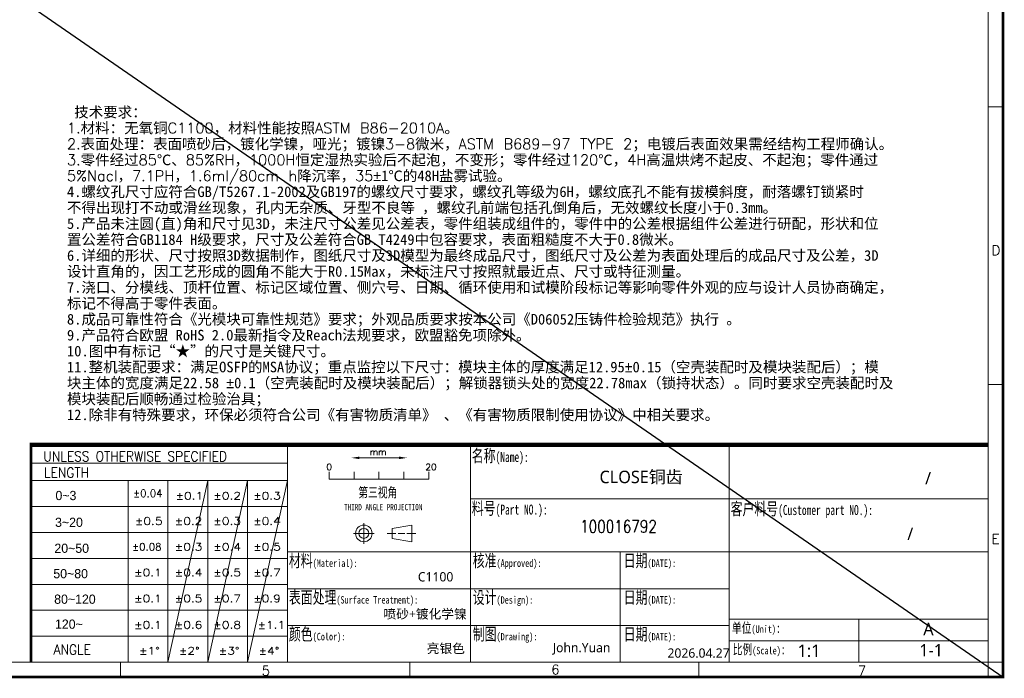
# Model space of a CAD drawing. Header units: inches. Extents: x 21485 to 22073, y -4353 to -4163.
# Tile 5 of 11: x 21626 to 21756, y -4350 to -4263. Entities that reach past the tile are written whole.
import ezdxf
from ezdxf.enums import TextEntityAlignment as Align

# ---------------------------------------------------------------- set-up
doc = ezdxf.new("R2010")
doc.units = ezdxf.units.IN
doc.header["$LTSCALE"] = 0.64311
doc.header["$MEASUREMENT"] = 0
doc.linetypes.add('ACAD_ISO10W100', pattern=[18, 12, -3, 0, -3])
doc.layers.get('0').update_dxf_attribs({"linetype": 'CONTINUOUS'})
doc.layers.add('TEXT', color=4, linetype='CONTINUOUS', lineweight=0)
doc.layers.add('图框', color=3, linetype='CONTINUOUS')
doc.styles.add('ITALICT', font='COMPLEX')
doc.styles.add('Romanswenzi', font='arial.ttf', dxfattribs={"width": 0.7})
doc.styles.get("Standard").update_dxf_attribs({"font": 'txt.shx'})

msp = doc.modelspace()

# ---------------------------------------------------------------- linework, layer by layer
at = {"color": 1}
msp.add_line((21485.3282, -4162.871), (21755.9723, -4349.8043), dxfattribs=at)
at = {"layer": '图框', "color": 4, "lineweight": 0}
for p, q in [((21754.0046, -4162.871), (21754.0046, -4349.8043)), ((21754.0046, -4347.8366), (21754.0046, -4164.8387)), ((21754.0046, -4274.6374), (21755.9723, -4274.6374)), ((21754.0046, -4311.237), (21755.9723, -4311.237)), ((21754.0046, -4347.8366), (21754.0046, -4316.6419)), ((21661.6989, -4319.3168), (21661.6989, -4347.8366)), ((21685.7898, -4319.3168), (21685.7898, -4347.8366)), ((21671.1642, -4320.905), (21676.4114, -4320.905)), ((21671.1642, -4320.905), (21676.4114, -4320.905)), ((21667.1956, -4323.7176), (21667.1956, -4322.7338)), ((21670.4752, -4323.7176), (21670.4752, -4322.7338)), ((21673.7547, -4323.7176), (21673.7547, -4322.7338)), ((21677.0342, -4323.7176), (21677.0342, -4322.7338)), ((21680.3138, -4323.7176), (21680.3138, -4322.7338)), ((21640.7099, -4323.9081), (21640.7099, -4347.8366)), ((21645.9571, -4323.9081), (21645.9571, -4347.8366)), ((21651.2044, -4323.9081), (21651.2044, -4347.8366)), ((21656.4516, -4323.9081), (21656.4516, -4347.8366)), ((21667.1956, -4323.7176), (21680.3138, -4323.7176)), ((21685.7898, -4326.3135), (21754.0046, -4326.3135)), ((21671.757, -4332.2236), (21671.757, -4329.5028)), ((21675.4738, -4330.2073), (21678.0974, -4329.77)), ((21678.0974, -4331.9564), (21678.0974, -4329.77)), ((21670.3966, -4330.8632), (21673.1174, -4330.8632)), ((21674.8179, -4330.8632), (21675.9839, -4330.8632)), ((21675.4738, -4331.5191), (21675.4738, -4330.2073)), ((21676.2754, -4330.8632), (21677.15, -4330.8632)), ((21677.4415, -4330.8632), (21678.6075, -4330.8632)), ((21675.4738, -4331.5191), (21678.0974, -4331.9564)), ((21661.6989, -4333.3102), (21685.7898, -4333.3102)), ((21685.7898, -4333.3102), (21676.1627, -4333.3102)), ((21685.7898, -4333.3102), (21754.0046, -4333.3102)), ((21705.5487, -4333.3102), (21705.5487, -4347.8366)), ((21661.6989, -4338.1508), (21685.7898, -4338.1508)), ((21685.7898, -4338.1508), (21719.8969, -4338.1508)), ((21719.8969, -4342.1743), (21754.0046, -4342.1743)), ((21736.9507, -4342.1743), (21736.9507, -4347.8366)), ((21661.6989, -4342.9914), (21685.7898, -4342.9914)), ((21685.7898, -4342.9914), (21719.8969, -4342.9914)), ((21719.8969, -4345.0054), (21754.0046, -4345.0054)), ((21755.9723, -4347.8366), (21485.3282, -4347.8366)), ((21626.7588, -4347.8366), (21487.296, -4347.8366)), ((21626.7588, -4347.8366), (21754.0046, -4347.8366)), ((21670.4201, -4347.8366), (21627.9197, -4347.8366)), ((21639.6998, -4347.8366), (21639.6998, -4349.8043)), ((21677.8014, -4347.8366), (21677.8014, -4349.8043)), ((21715.903, -4347.8366), (21715.903, -4349.8043))]:
    msp.add_line(p, q, dxfattribs=at)
at = {"layer": '图框', "color": 4, "linetype": 'ACAD_ISO10W100', "lineweight": 0}
msp.add_line((21627.9197, -4319.0824), (21627.9197, -4319.3168), dxfattribs=at)
at = {"layer": '图框', "color": 4, "linetype": 'Continuous', "lineweight": 0}
for p, q in [((21719.8969, -4319.3168), (21719.8969, -4347.8366)), ((21661.6989, -4321.6124), (21627.9197, -4321.6124)), ((21661.6989, -4321.6124), (21627.9197, -4321.6124)), ((21661.6989, -4323.9081), (21627.9197, -4323.9081)), ((21651.2044, -4323.9081), (21645.9571, -4347.8366)), ((21656.4516, -4323.9081), (21651.2044, -4347.8366)), ((21661.6989, -4323.9081), (21656.4516, -4347.8366)), ((21661.6989, -4327.3265), (21627.9197, -4327.3265)), ((21661.6989, -4330.7448), (21627.9197, -4330.7448)), ((21661.6989, -4334.1632), (21627.9197, -4334.1632)), ((21661.6989, -4337.5815), (21627.9197, -4337.5815)), ((21661.6989, -4340.9999), (21627.9197, -4340.9999)), ((21661.6989, -4344.4182), (21627.9197, -4344.4182))]:
    msp.add_line(p, q, dxfattribs=at)
at = {"layer": '图框', "color": 4, "lineweight": 0, "const_width": 0.328}
msp.add_lwpolyline([(21485.3282, -4162.871), (21755.9723, -4162.871), (21755.9723, -4349.8043), (21485.3282, -4349.8043)], close=True, dxfattribs=at)
for points in [[(21627.9197, -4347.8366), (21627.9198, -4318.9181)], [(21627.9197, -4319.0824), (21754.0046, -4319.0824)], [(21627.9197, -4319.3168), (21754.0046, -4319.3168)], [(21627.9197, -4319.3168), (21754.0046, -4319.3168)], [(21627.9197, -4319.3168), (21754.0046, -4319.3168)], [(21627.9197, -4319.3168), (21754.0046, -4319.3168)]]:
    msp.add_lwpolyline(points, dxfattribs=at)
at = {"layer": '图框', "color": 4, "lineweight": 0}
for points in [[(21671.1642, -4320.905, 0.328, 0, 0), (21670.1335, -4320.905, 0, 0, 0)], [(21671.1642, -4320.905, 0.328, 0, 0), (21670.1335, -4320.905, 0, 0, 0)], [(21676.4114, -4320.905, 0.328, 0, 0), (21677.4421, -4320.905, 0, 0, 0)], [(21676.4114, -4320.905, 0.328, 0, 0), (21677.4421, -4320.905, 0, 0, 0)]]:
    msp.add_lwpolyline(points, format="xyseb", dxfattribs=at)
for radius in [1.0932, 0.6559]:
    msp.add_circle((21671.757, -4330.8632), radius, dxfattribs=at)

# ---------------------------------------------------------------- texts
at = {"color": 2, "linetype": 'Continuous', "insert": (21632.649, -4274.6234), "char_height": 1.4, "width": 139.165602, "attachment_point": 1, "line_spacing_factor": 0.9}
msp.add_mtext('{\\fSimSun|b0|i0|c134|p2; 技术要求：\\P}1.{\\fSimSun|b0|i0|c134|p2;材料：无氧铜}C1100{\\fSimSun|b0|i0|c134|p2;，材料性能按照}ASTM B86-2010A{\\fSimSun|b0|i0|c134|p2;。\\P}2.{\\fSimSun|b0|i0|c134|p2;表面处理：表面喷砂后，镀化学镍，哑光；镀镍}3-8{\\fSimSun|b0|i0|c134|p2;微米，}ASTM B689-97 TYPE 2{\\fSimSun|b0|i0|c134|p2;；电镀后表面效果需经结构工程师确认。\\P}3.{\\fSimSun|b0|i0|c134|p2;零件经过}85{\\fSimSun|b0|i0|c0|p2;℃\\fSimSun|b0|i0|c134|p2;、}85%RH{\\fSimSun|b0|i0|c134|p2;，}1000H{\\fSimSun|b0|i0|c134|p2;恒定湿热实验后不起泡，不变形；零件经过}120{\\fSimSun|b0|i0|c0|p2;℃\\fSimSun|b0|i0|c134|p2;，}4H{\\fSimSun|b0|i0|c134|p2;高温烘烤不起皮、不起泡；零件通过\\P}5%Nacl{\\fSimSun|b0|i0|c134|p2;，}7.1PH{\\fSimSun|b0|i0|c134|p2;，}1.6ml/80cm h{\\fSimSun|b0|i0|c134|p2;降沉率，}35{\\fGDT|b0|i0|c0|p2;`\\fTxt|b0|i0|c0|p2;1\\fSimSun|b0|i0|c0|p2;℃\\fSimSun|b0|i0|c134|p2;的\\fTxt|b0|i0|c0|p2;48H\\fSimSun|b0|i0|c134|p2;盐雾试验。\\P\\fTxt|b0|i0|c0|p2;4.\\fSimSun|b0|i0|c134|p2;螺纹孔尺寸应符合\\fTxt|b0|i0|c0|p2;GB/T5267.1-2002\\fSimSun|b0|i0|c134|p2;及\\fTxt|b0|i0|c0|p2;GB197\\fSimSun|b0|i0|c134|p2;的螺纹尺寸要求，螺纹孔等级为\\fTxt|b0|i0|c0|p2;6H\\fSimSun|b0|i0|c134|p2;，螺纹底孔不能有拔模斜度，耐落螺钉锁紧时\\P不得出现打不动或滑丝现象，孔内无杂质、牙型不良等 ，螺纹孔前端包括孔倒角后，无效螺纹长度小于\\fTxt|b0|i0|c0|p2;0.3mm\\fSimSun|b0|i0|c134|p2;。\\P\\fTxt|b0|i0|c0|p2;5.\\fSimSun|b0|i0|c134|p2;产品未注圆\\fTxt|b0|i0|c0|p2;(\\fSimSun|b0|i0|c134|p2;直\\fTxt|b0|i0|c0|p2;)\\fSimSun|b0|i0|c134|p2;角和尺寸见\\fTxt|b0|i0|c0|p2;3D\\fSimSun|b0|i0|c134|p2;，未注尺寸公差见公差表，零件组装成组件的，零件中的公差根据组件公差进行研配，形状和位\\P置公差符合\\fTxt|b0|i0|c0|p2;GB1184 H\\fSimSun|b0|i0|c134|p2;级要求，尺寸及公差符合\\fTxt|b0|i0|c0|p2;GB.T4249\\fSimSun|b0|i0|c134|p2;中包容要求，表面粗糙度不大于\\fTxt|b0|i0|c0|p2;0.8\\fSimSun|b0|i0|c134|p2;微米。\\P\\fTxt|b0|i0|c0|p2;6.\\fSimSun|b0|i0|c134|p2;详细的形状、尺寸按照\\fTxt|b0|i0|c0|p2;3D\\fSimSun|b0|i0|c134|p2;数据制作，图纸尺寸及\\fTxt|b0|i0|c0|p2;3D\\fSimSun|b0|i0|c134|p2;模型为最终成品尺寸，图纸尺寸及公差为表面处理后的成品尺寸及公差，\\fTxt|b0|i0|c0|p2;3D\\P\\fSimSun|b0|i0|c134|p2;设计直角的，因工艺形成的圆角不能大于\\fTxt|b0|i0|c0|p2;R0.15Max\\fSimSun|b0|i0|c134|p2;，未标注尺寸按照就最近点、尺寸或特征测量。\\P\\fTxt|b0|i0|c0|p2;7.\\fSimSun|b0|i0|c134|p2;浇口、分模线、顶杆位置、标记区域位置、侧穴号、日期、循环使用和试模阶段标记等影响零件外观的应与设计人员协商确定，\\P标记不得高于零件表面。\\P\\fTxt|b0|i0|c0|p2;8.\\fSimSun|b0|i0|c134|p2;成品可靠性符合《光模块可靠性规范》要求；外观品质要求按本公司《\\fTxt|b0|i0|c0|p2;D06052\\fSimSun|b0|i0|c134|p2;压铸件检验规范》执行 。\\P\\fTxt|b0|i0|c0|p2;9.\\fSimSun|b0|i0|c134|p2;产品符合欧盟 \\fTxt|b0|i0|c0|p2;RoHS 2.0\\fSimSun|b0|i0|c134|p2;最新指令及\\fTxt|b0|i0|c0|p2;Reach\\fSimSun|b0|i0|c134|p2;法规要求，欧盟豁免项除外。\\P\\fTxt|b0|i0|c0|p2;10.\\fSimSun|b0|i0|c134|p2;图中有标记\\fSimSun|b0|i0|c0|p2;“\\fSimSun|b0|i0|c134|p2;★\\fSimSun|b0|i0|c0|p2;”\\fSimSun|b0|i0|c134|p2;的尺寸是关键尺寸。\\P\\fTxt|b0|i0|c0|p2;11.\\fSimSun|b0|i0|c134|p2;整机装配要求：满足\\fTxt|b0|i0|c0|p2;OSFP\\fSimSun|b0|i0|c134|p2;的\\fTxt|b0|i0|c0|p2;MSA\\fSimSun|b0|i0|c134|p2;协议；重点监控以下尺寸：模块主体的厚度满足\\fTxt|b0|i0|c0|p2;12.95\\fGDT|b0|i0|c0|p2;`\\fTxt|b0|i0|c0|p2;0.15\\fSimSun|b0|i0|c134|p2;（空壳装配时及模块装配后）；模\\P块主体的宽度满足\\fTxt|b0|i0|c0|p2;22.58 \\fGDT|b0|i0|c0|p2;`\\fTxt|b0|i0|c0|p2;0.1\\fSimSun|b0|i0|c134|p2;（空壳装配时及模块装配后）；解锁器锁头处的宽度\\fTxt|b0|i0|c0|p2;22.78max\\fSimSun|b0|i0|c134|p2;（锁持状态）。同时要求空壳装配时及\\P模块装配后顺畅通过检验治具；\\P\\fTxt|b0|i0|c0|p2;12.\\fSimSun|b0|i0|c134|p2;除非有特殊要求，环保必须符合公司《有害物质清单》 、《有害物质限制使用协议》中相关要求。}', dxfattribs=at)
at = {"layer": 'TEXT', "color": 4, "attachment_point": 1, "style": 'Romanswenzi'}
for s, width, heights, insert, char_height in [('{\\fSimSun|b0|i0|c134|p2;\\H0.76923x;名称\\H0.80001x;(Name):}', 37.581818, [0], (21685.9738, -4319.8054), 2.131695), ('{\\fSimSun|b0|i0|c134|p2;   第三视角\\H1.00031x;\\P\\H0.625x;THIRD ANGLE PROJECTION}', 55.627164, [0], (21669.1552, -4324.8029), 1.311812), ('{\\fSimSun|b0|i0|c134|p2;\\H1.25x;料号\\H0.8x;(Part NO.):}', 37.581818, [0], (21685.9781, -4326.738), 1.311812), ('{\\fSimSun|b0|i0|c134|p2;\\H1.25x;客户料号\\H0.8x;(Customer part NO.):}', 67.098729, [0], (21720.0809, -4326.8021), 1.311812), ('{\\fSimSun|b0|i0|c134|p2;\\H1.25x;材料\\H0.6x;(Material):}', 37.581818, [0], (21661.8872, -4333.6381), 1.311812), ('{\\fSimSun|b0|i0|c134|p2;\\H1.25x;核准\\H0.6x;(Approved):}', 37.581818, [0], (21686.1093, -4333.6381), 1.311812), ('{\\fSimSun|b0|i0|c134|p2;\\H1.25x;日期\\H0.6x;(DATE):}', 37.581818, [0], (21705.9993, -4333.6381), 1.311812), ('{\\fSimSun|b0|i0|c134|p2;\\H1.25x;表面处理\\H0.6x;(Surface Treatment):}', 77.616525, [4.4951], (21661.8872, -4338.4787), 1.311812), ('{\\fSimSun|b0|i0|c134|p2;\\H1.25x;设计\\H0.6x;(Design):}', 37.581818, [0], (21686.1093, -4338.4879), 1.311812), ('{\\fSimSun|b0|i0|c134|p2;\\H1.25x;日期\\H0.6x;(DATE):}', 37.581818, [0], (21705.9993, -4338.4787), 1.311812), ('{\\fSimSun|b0|i0|c134|p2;单位\\H0.75x;(Unit)\\H1.33333x;:}', 37.581818, [0], (21720.2547, -4342.6596), 1.311812), ('{\\fSimSun|b0|i0|c134|p2;\\H1.25x;颜色\\H0.6x;(Color):}', 37.581818, [6.7452], (21661.8872, -4343.3193), 1.311812), ('{\\fSimSun|b0|i0|c134|p2;\\H1.25x;制图\\H0.6x;(Drawing):}', 37.581818, [5.3619], (21686.1093, -4343.3193), 1.311812), ('{\\fSimSun|b0|i0|c134|p2;\\H1.25x;日期\\H0.6x;(DATE):}', 37.581818, [0], (21705.9993, -4343.3239), 1.311812), ('\\pi0.42596;{\\fSimSun|b0|i0|c134|p2;比例\\H0.75x;(Scale)\\H1.33333x;:}', 37.581818, [0], (21719.9285, -4345.4907), 1.311812)]:
    msp.add_mtext_dynamic_manual_height_columns(s, width=width, gutter_width=20.4643, heights=heights, dxfattribs=dict(at, insert=insert, char_height=char_height))
at = {"layer": 'TEXT', "color": 4, "attachment_point": 1}
for s, insert, char_height, width in [('{\\fMicrosoft YaHei Light|b0|i0|c134|p34;CLOSE铜齿}', (21702.8082, -4322.6), 1.638154, 51.217845), ('\\pi5.43737;{\\fMicrosoft YaHei Light|b0|i0|c134|p34;/}', (21740.2604, -4322.7776), 1.638154, 11.743), ('{\\W0.8;100016792 }', (21700.2574, -4329.1207), 1.638154, 16.374434), ('\\pi7.85662;{\\fMicrosoft YaHei Light|b0|i0|c134|p34;/}', (21735.493, -4330.1099), 1.638154, 16.5815), ('{\\fMicrosoft YaHei Light|b0|i0|c134|p34;C1100}', (21678.8783, -4335.9699), 1.228615, 51.217845), ('{\\fMicrosoft YaHei Light|b0|i0|c134|p34; 喷砂+镀化学镍}', (21673.9279, -4340.8686), 1.228615, 14.986995), ('{\\fMicrosoft YaHei Light|b0|i0|c134|p34;亮银色}', (21680.0477, -4345.4102), 1.228615, 14.986995), ('{\\fMicrosoft YaHei Light|b0|i0|c134|p34;John.Yuan}', (21696.6525, -4345.3029), 1.228615, 51.217845), ('{\\fMicrosoft YaHei Light|b0|i0|c134|p34;2026.04.27}', (21711.765, -4346.0244), 1.228615, 16.285223)]:
    msp.add_mtext(s, dxfattribs=dict(at, insert=insert, char_height=char_height, width=width))
at = {"layer": 'TEXT', "color": 4, "char_height": 1.638154, "attachment_point": 1}
for s, width, gutter_width, insert in [('{\\fMicrosoft YaHei Light|b0|i0|c134|p34;\\C4;A}', 15.023713, 30.6964, (21745.4592, -4342.6596)), ('{\\fMicrosoft YaHei Light|b0|i0|c134|p34;1:1}', 21.406043, 20.4643, (21728.8999, -4345.5128)), ('{\\fMicrosoft YaHei Light|b0|i0|c134|p34;\\C4;1-1}', 15.023713, 30.6964, (21744.9384, -4345.4468))]:
    msp.add_mtext_dynamic_manual_height_columns(s, width=width, gutter_width=gutter_width, heights=[0], dxfattribs=dict(at, insert=insert))
at = {"layer": '图框', "color": 4, "lineweight": 0, "style": 'ITALICT'}
for s, p in [('D', (21754.4645, -4294.1709)), ('E', (21754.4659, -4332.226)), ('5', (21658.3012, -4349.6023)), ('6', (21696.4525, -4349.4453)), ('7', (21736.8448, -4349.6149))]:
    msp.add_text(s, height=1.2751, dxfattribs=at).set_placement(p)
at = {"layer": '图框', "color": 4, "linetype": 'Continuous', "lineweight": 0, "style": 'ITALICT'}
for s, height, width, p in [('UNLESS OTHERWISE SPECIFIED', 1.311812, 0.9, (21629.5427, -4321.3718)), ('UNLESS OTHERWISE SPECIFIED', 1.311812, 0.9, (21629.5427, -4321.3718)), ('LENGTH', 1.31181, 0.9, (21629.6335, -4323.5048)), ('%%P0.1', 0.98386, 1.2, (21646.9592, -4326.4017)), ('%%P0.2', 0.98386, 1.2, (21651.9403, -4326.4017)), ('%%P0.3', 0.98386, 1.2, (21657.1827, -4326.4017)), ('%%P0.5', 0.98386, 1.2, (21641.6035, -4329.7252)), ('%%P0.2', 0.98386, 1.2, (21646.851, -4329.7252)), ('%%P0.3', 0.98386, 1.2, (21651.9403, -4329.7252)), ('%%P0.4', 0.98386, 1.2, (21657.1827, -4329.7252)), ('%%P0.3', 0.98386, 1.2, (21646.851, -4333.124)), ('%%P0.4', 0.98386, 1.2, (21651.9403, -4333.124)), ('%%P0.5', 0.98386, 1.2, (21657.1827, -4333.124)), ('%%P0.1', 0.98386, 1.2, (21641.4952, -4336.5172)), ('%%P0.4', 0.98386, 1.2, (21646.851, -4336.5172)), ('%%P0.5', 0.98386, 1.2, (21651.9403, -4336.5172)), ('%%P0.7', 0.98386, 1.2, (21657.1827, -4336.5172)), ('%%P0.1', 0.98386, 1.2, (21641.4952, -4339.9418)), ('%%P0.5', 0.98386, 1.2, (21646.851, -4339.9418)), ('%%P0.7', 0.98386, 1.2, (21651.9403, -4339.9418)), ('%%P0.9', 0.98386, 1.2, (21657.1827, -4339.9418)), ('%%P0.1', 0.98386, 1.2, (21641.4952, -4343.4237)), ('%%P0.6', 0.98386, 1.2, (21646.851, -4343.4237)), ('%%P0.8', 0.98386, 1.2, (21651.9403, -4343.4237)), ('%%P1.1', 0.98386, 1.2, (21657.7516, -4343.4237)), ('ANGLE', 1.31181, 0.9, (21630.8843, -4346.8409)), (' %%P1%%D', 0.98386, 1.2, (21641.3435, -4346.842)), (' %%P2%%D', 0.98386, 1.2, (21646.5907, -4346.842)), (' %%P3%%D', 0.98386, 1.2, (21651.8379, -4346.842)), (' %%P4%%D', 0.98386, 1.2, (21657.0852, -4346.842))]:
    msp.add_text(s, height=height, dxfattribs=dict(at, width=width)).set_placement(p)
at = {"layer": '图框', "color": 4, "lineweight": 0, "style": 'ITALICT'}
for s, height, p in [('mm', 0.85268, (21673.6465, -4320.563)), ('mm', 0.85268, (21673.6465, -4320.563)), ('0', 0.8527, (21667.2064, -4322.528)), ('20', 0.85268, (21680.6056, -4322.528))]:
    msp.add_text(s, height=height, dxfattribs=at).set_placement(p, align=Align.CENTER)
at = {"layer": '图框', "color": 4, "linetype": 'Continuous', "lineweight": 0, "style": 'ITALICT'}
msp.add_text('%%P0.08', height=0.98386, dxfattribs=at).set_placement((21641.2298, -4333.124))
at = {"layer": '图框', "color": 4, "linetype": 'Continuous', "char_height": 1.214815, "attachment_point": 1, "style": 'ITALICT'}
for s, insert in [('{\\fU+FFB7sﾲￓﾩ\\U|b0|i0|c134|p54;0~3}', (21631.1361, -4325.2621)), ('{\\fU+FFB7sﾲￓﾩ\\U|b0|i0|c134|p54;3~20}', (21631.0834, -4328.7928)), ('{\\fU+FFB7sﾲￓﾩ\\U|b0|i0|c134|p54;20~50}', (21630.9943, -4332.2166)), ('{\\fU+FFB7sﾲￓﾩ\\U|b0|i0|c134|p54;50~80}', (21630.8536, -4335.5639)), ('{\\fU+FFB7sﾲￓﾩ\\U|b0|i0|c134|p54;80\\fU+FFB7sﾲￓﾩ\\U|b0|i0|c136|p54;~\\fU+FFB7sﾲￓﾩ\\U|b0|i0|c134|p54;120}', (21630.9652, -4338.9283)), ('{\\fU+FFB7sﾲￓﾩ\\U|b0|i0|c134|p54;120~}', (21631.0726, -4342.221))]:
    msp.add_mtext(s, dxfattribs=dict(at, insert=insert))
at = {"layer": '图框', "color": 4, "linetype": 'Continuous', "lineweight": 0, "insert": (21641.3629, -4325.0899), "char_height": 0.98386, "attachment_point": 1, "style": 'ITALICT'}
msp.add_mtext('%%P0.04', dxfattribs=at)

doc.saveas('drawing.dxf')
